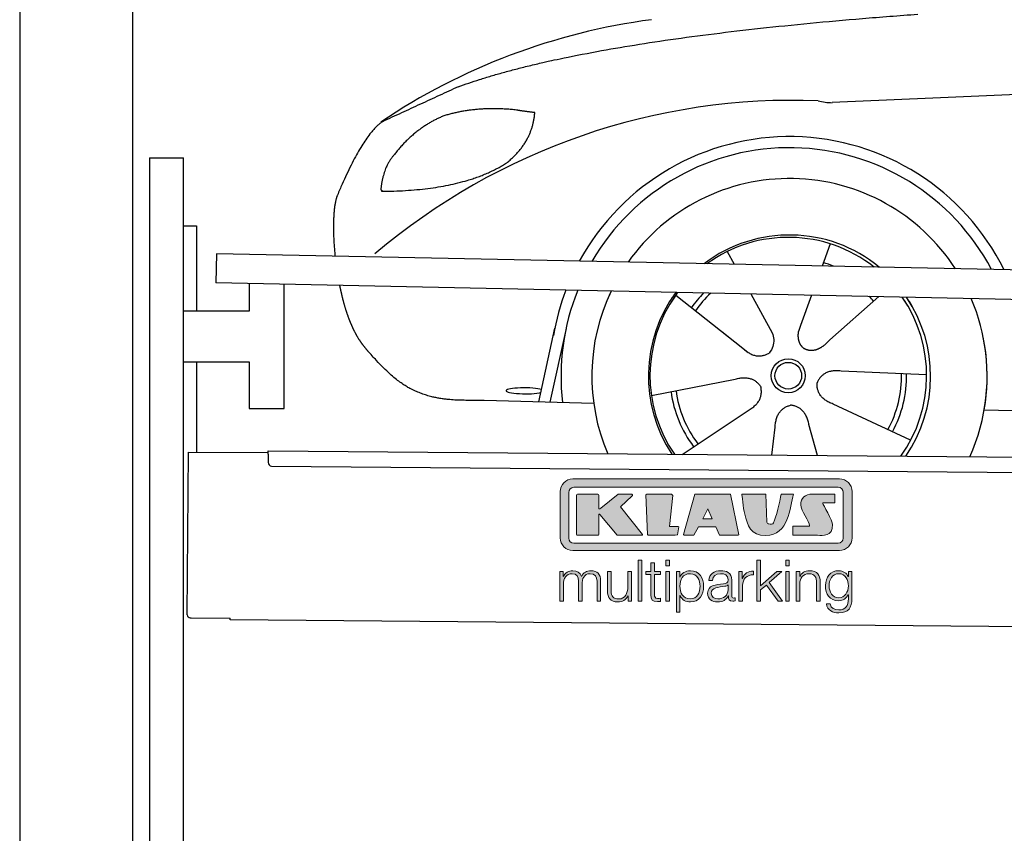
# Model space of a CAD drawing. Header units: millimetres. Extents: x -411 to 6777, y 0 to 6877.
# Tile 2 of 6: x 0 to 1744, y 4016 to 5457. Entities that reach past the tile are written whole.
import ezdxf

# ---------------------------------------------------------------- set-up
doc = ezdxf.new("R2010")
doc.units = ezdxf.units.MM
for name, color, linetype, lineweight in [('car', 10, 'Continuous', 25), ('Gebäude', 7, 'Continuous', 25), ('Logo', 7, 'Continuous', 25), ('Plattform', 7, 'Continuous', 25), ('Ständer hinten', 7, 'Continuous', 25)]:
    doc.layers.add(name, color=color, linetype=linetype, lineweight=lineweight)

# ---------------------------------------------------------------- blocks, each defined once
blk = doc.blocks.new('Car')
at = {"layer": 'car'}
for p, q in [((1206.5, 5057.6), (1219.3, 5035.1)), ((1388.7, 5072.9), (1374.8, 5033.4)), ((1116.2, 4979.5), (1235.8, 4886.6)), ((1248.9, 4982.9), (1287.4, 4914.6)), ((1356.6, 4981.6), (1337.6, 4927.7)), ((1475.7, 4980.2), (1389.6, 4902.7)), ((875.7, 4788.2), (902.9, 4919.1)), ((922.5, 4918.9), (895.2, 4787.9)), ((1337.6, 4927.7), (1333.9, 4917.3)), ((1198.4, 4915.7), (1244.9, 4879.5)), ((1561.7, 4842.7), (1410.4, 4847.7)), ((1074.6, 4801.5), (1223, 4831.8)), ((972.7, 4786.5), (778.4, 4789.9)), ((1534.5, 4726.5), (1396.7, 4789.2)), ((1664.3, 4781.7), (3713.3, 4747)), ((1130, 4697.7), (1246.2, 4776.5)), ((1288.7, 4697.8), (1294.4, 4747.4)), ((1370, 4697.8), (1354.2, 4752.5))]:
    blk.add_line(p, q, dxfattribs=at)
for radius in [30.1, 23.6]:
    blk.add_circle((1316.8, 4838.7), radius, dxfattribs=at)
for centre, radius, start, end in [((1225.8, 4355.6), 1122.3, 98.0395, 124.4377), ((1330.4, 4185.2), 1141.2, 88.2487, 130.916), ((1391.7, 5440.2), 117.4, 256.9855, 269.1884), ((1318.9, 4837.9), 424.2, 26.9197, 151.8432), ((1318.9, 4837.9), 404.6, 28.3768, 150.3862), ((1318.9, 4837.9), 350, 33.4585, 145.3045), ((1318.9, 4837.9), 250, 51.0494, 127.7135), ((1316.8, 4838.7), 245, 52.2371, 126.5259), ((1316.8, 4838.7), 209.6, 68.0621, 73.3995), ((1318.9, 4837.9), 424.2, 159.4632, 170.7471), ((1318.9, 4837.9), 404.6, 158.4572, 187.1619), ((1318.9, 4837.9), 350, 155.0104, 203.6179), ((1318.9, 4837.9), 350, 155.0104, 157.8717), ((1318.9, 4837.9), 250, 144.1237, 214.1037), ((1316.8, 4838.7), 245, 144.9266, 215.1376), ((1318.9, 4837.9), 250, 144.1237, 148.496), ((1316.8, 4838.7), 245, 143.5289, 148.0172), ((1316.8, 4838.7), 209.6, 136.2024, 145.3995), ((1316.8, 4838.7), 200.6, 133.7482, 145.5463), ((1316.8, 4838.7), 200.6, 41.6402, 44.9032), ((1316.8, 4838.7), 245, 30.7457, 35.1225), ((1316.8, 4838.7), 245, 324.9119, 35.1225), ((1318.9, 4837.9), 250, 30.267, 34.5277), ((1318.9, 4837.9), 250, 325.9458, 34.5277), ((1318.9, 4837.9), 350, 350.7505, 23.641), ((1318.9, 4837.9), 350, 336.4317, 11.924), ((1316.8, 4838.7), 200.6, 332.1152, 1.5463), ((1316.8, 4838.7), 209.6, 332.262, 1.3995), ((1316.8, 4838.7), 209.6, 188.262, 217.3995), ((1316.8, 4838.7), 200.6, 188.1152, 217.5463)]:
    blk.add_arc(centre, radius, start, end, dxfattribs=at)
blk.add_ellipse((851, 4807.6), major_axis=(33.6, 0), ratio=0.157274, start_param=0.513473, end_param=5.704241, dxfattribs=at)
for points, degree in [([(727.7, 5345), (963.5, 5433.8), (1540.1, 5481)], 2), ([(4698.7, 5437), (3822.1, 5457.3), (1390, 5322.9)], 2), ([(727.7, 5345), (594, 5281.9)], 1), ([(831, 5304.7), (763.3, 5311.8), (704.1, 5293.8)], 2), ([(863.6, 5300.4), (845.9, 5302.3), (831, 5304.7)], 2), ([(704.1, 5293.8), (652, 5272.6), (614.4, 5222.3)], 2), ([(814.7, 5211.1), (860.4, 5248.5), (863.6, 5300.4)], 2), ([(594, 5281.9), (559.6, 5258.8), (515.5, 5151.3)], 2), ([(614.4, 5222.3), (596.3, 5202.3), (592, 5161)], 2), ([(593.3, 5158.7), (738, 5160.6), (814.7, 5211.1)], 2), ([(592, 5161), (595.3, 5160.8), (593.3, 5158.7)], 2), ([(515.5, 5151.3), (509.2, 5135.4), (507.4, 5106.9), (508.7, 5074.5), (512.4, 5042.7)], 4), ([(1235.8, 4886.6), (1259.3, 4864.9), (1282.5, 4878.4)], 2), ([(1410.4, 4847.7), (1378.6, 4851.4), (1367.8, 4826.8)], 2), ([(1223, 4831.8), (1253.6, 4840.8), (1268.4, 4818.4)], 2), ([(1246.2, 4776.5), (1274.1, 4792.1), (1268.4, 4818.4)], 2), ([(1396.7, 4789.2), (1366.6, 4800), (1367.8, 4826.8)], 2), ([(1294.4, 4747.4), (1295.3, 4779.4), (1321.2, 4786.5)], 2), ([(1354.2, 4752.5), (1347.9, 4783.8), (1321.2, 4786.5)], 2)]:
    blk.add_open_spline(points, degree=degree, dxfattribs=at)
for points, degree, knots in [([(520.7, 4991.4), (521.6, 4987.2), (522.5, 4983), (523.5, 4978.9), (524.5, 4974.8), (528.1, 4960), (532.2, 4946.4), (536.7, 4934), (541.7, 4922.7)], 4, [0.4914944, 0.4914944, 0.4914944, 0.4914944, 0.4914944, 0.5422469, 0.5422469, 0.5422469, 0.5422469, 0.728655, 0.728655, 0.728655, 0.728655, 0.728655]), ([(541.4, 4923.4), (542.8, 4920.2), (544.2, 4917.1), (545.6, 4914.1), (547.1, 4911.3), (552.8, 4900.2), (558.9, 4890.9), (565.2, 4883), (571.8, 4875.6)], 4, [0.7288005, 0.7288005, 0.7288005, 0.7288005, 0.7288005, 0.7843928, 0.7843928, 0.7843928, 0.7843928, 1, 1, 1, 1, 1]), ([(1333.9, 4917.3), (1333.3, 4914.2), (1333.1, 4911.1), (1333.2, 4908.2), (1333.6, 4905.4), (1334.4, 4899.7), (1336.4, 4894.3), (1340, 4889.8), (1345, 4886.8)], 4, [0.3191838, 0.3191838, 0.3191838, 0.3191838, 0.3191838, 0.5438253, 0.5438253, 0.5438253, 0.5438253, 1, 1, 1, 1, 1]), ([(1287.4, 4914.6), (1289.1, 4910.5), (1290.1, 4906.6), (1290.4, 4902.7), (1291.1, 4894.1), (1288.5, 4886), (1282.5, 4878.4)], 3, [0.2167758, 0.2167758, 0.2167758, 0.2167758, 0.4600873, 0.4600873, 0.4600873, 1, 1, 1, 1]), ([(1389.6, 4902.7), (1389.6, 4902.7), (1389.6, 4902.7), (1389.6, 4902.7), (1389.6, 4902.7), (1380.6, 4892.8), (1370, 4882.8), (1355.8, 4880.3), (1345, 4886.8)], 4, [-0.000003, -0.000003, -0.000003, -0.000003, -0.000003, 0, 0, 0, 0, 1, 1, 1, 1, 1]), ([(778.4, 4789.9), (753.8, 4790.4), (698.1, 4786.3), (662, 4799.9), (618.1, 4824.6), (571.8, 4875.6)], 4, [0, 0, 0, 0, 0, 0.597866, 1, 1, 1, 1, 1])]:
    blk.add_open_spline(points, degree=degree, knots=knots, dxfattribs=at)
blk = doc.blocks.new('KLAUS')
at = {"layer": 'Logo'}
h = blk.add_hatch(color=8, dxfattribs=at)
h.dxf.hatch_style = 2
edge = h.paths.add_edge_path()
edge.add_spline(control_points=[(3.6, 29.09), (2.88, 29.09), (2.3, 28.51), (2.3, 27.8), (2.3, 27.8), (2.3, 16.11), (2.3, 16.11), (2.3, 15.39), (2.88, 14.81), (3.6, 14.81), (3.6, 14.81), (71.16, 14.81), (71.16, 14.81), (71.88, 14.81), (72.46, 15.39), (72.46, 16.11), (72.46, 16.11), (72.46, 27.8), (72.46, 27.8), (72.46, 28.51), (71.88, 29.09), (71.16, 29.09), (71.16, 29.09), (3.6, 29.09), (3.6, 29.09), (3.6, 29.09), (3.6, 29.09), (3.6, 29.09)], knot_values=[0, 0, 0, 0, 1, 1, 1, 2, 2, 2, 3, 3, 3, 4, 4, 4, 5, 5, 5, 6, 6, 6, 7, 7, 7, 8, 8, 8, 9, 9, 9, 9], degree=3, periodic=0)
edge = h.paths.add_edge_path()
edge.add_spline(control_points=[(3.35, 31.23), (3.35, 31.23), (71.47, 31.23), (71.47, 31.23), (73.26, 31.23), (74.71, 29.77), (74.71, 27.99), (74.71, 27.99), (74.71, 16.17), (74.71, 16.17), (74.71, 14.38), (73.26, 12.93), (71.47, 12.93), (71.47, 12.93), (3.35, 12.93), (3.35, 12.93), (1.56, 12.93), (0.11, 14.38), (0.11, 16.17), (0.11, 16.17), (0.11, 27.99), (0.11, 27.99), (0.11, 29.77), (1.56, 31.23), (3.35, 31.23), (3.35, 31.23), (3.35, 31.23), (3.35, 31.23)], knot_values=[0, 0, 0, 0, 1, 1, 1, 2, 2, 2, 3, 3, 3, 4, 4, 4, 5, 5, 5, 6, 6, 6, 7, 7, 7, 8, 8, 8, 9, 9, 9, 9], degree=3, periodic=0)
h = blk.add_hatch(color=8, dxfattribs=at)
h.dxf.hatch_style = 2
edge = h.paths.add_edge_path()
edge.add_spline(control_points=[(4.5, 27.33), (4.5, 27.33), (9.7, 27.33), (9.7, 27.33), (9.84, 27.33), (9.96, 27.22), (9.96, 27.08), (9.96, 27.08), (9.96, 23.69), (9.96, 23.69), (9.96, 23.69), (9.94, 23.64), (10.04, 23.59), (10.14, 23.53), (10.2, 23.57), (10.2, 23.57), (10.2, 23.57), (10.51, 23.75), (10.51, 23.75), (10.51, 23.75), (14.94, 27.33), (14.94, 27.33), (14.94, 27.33), (18.41, 27.33), (18.41, 27.33), (18.41, 27.33), (18.49, 27.33), (18.56, 27.2), (18.65, 27.04), (18.53, 26.91), (18.53, 26.91), (18.53, 26.91), (15.49, 24.11), (15.49, 24.11), (15.49, 24.11), (21.14, 17.06), (21.14, 17.06), (21.14, 17.06), (21.13, 16.91), (21.13, 16.91), (21.08, 16.84), (20.99, 16.82), (20.99, 16.82), (20.99, 16.82), (14.7, 16.82), (14.7, 16.82), (14.7, 16.82), (10.26, 22.17), (10.26, 22.17), (10.26, 22.17), (10.19, 22.24), (10.08, 22.21), (9.97, 22.18), (9.96, 22.11), (9.96, 22.11), (9.96, 22.11), (9.96, 17.08), (9.96, 17.08), (9.96, 16.94), (9.84, 16.82), (9.7, 16.82), (9.7, 16.82), (4.5, 16.82), (4.5, 16.82), (4.36, 16.82), (4.25, 16.94), (4.25, 17.08), (4.25, 17.08), (4.25, 27.08), (4.25, 27.08), (4.25, 27.22), (4.36, 27.33), (4.5, 27.33), (4.5, 27.33), (4.5, 27.33), (4.5, 27.33)], knot_values=[0, 0, 0, 0, 1, 1, 1, 2, 2, 2, 3, 3, 3, 4, 4, 4, 5, 5, 5, 6, 6, 6, 7, 7, 7, 8, 8, 8, 9, 9, 9, 10, 10, 10, 11, 11, 11, 12, 12, 12, 13, 13, 13, 14, 14, 14, 15, 15, 15, 16, 16, 16, 17, 17, 17, 18, 18, 18, 19, 19, 19, 20, 20, 20, 21, 21, 21, 22, 22, 22, 23, 23, 23, 24, 24, 24, 25, 25, 25, 25], degree=3, periodic=0)
h = blk.add_hatch(color=8, dxfattribs=at)
h.dxf.hatch_style = 2
h.paths.add_polyline_path([(22.42, 17.06), (21.97, 27.15), (22.24, 27.33), (28.55, 27.33), (28.86, 26.97), (28.01, 19.08), (30.26, 19.07), (30.44, 18.95), (30.08, 16.95), (29.49, 16.82), (22.6, 16.82)])
h = blk.add_hatch(color=8, dxfattribs=at)
h.paths.add_polyline_path([(36.52, 21.01), (38.93, 21.01), (37.87, 23.57)])
h.paths.add_polyline_path([(34.52, 27.33), (43.65, 27.33), (45.76, 16.94), (45.57, 16.82), (40.83, 16.82), (39.89, 18.95), (35.42, 18.95), (34.27, 16.82), (31.78, 16.82), (31.66, 17)])
h = blk.add_hatch(color=8, dxfattribs=at)
h.dxf.hatch_style = 2
edge = h.paths.add_edge_path()
edge.add_spline(control_points=[(52.69, 27.32), (52.69, 27.32), (52.88, 20.14), (52.88, 20.14), (53.01, 19.89), (53.2, 19.77), (53.43, 19.71), (53.91, 19.59), (54.43, 19.57), (54.64, 20.03), (55.23, 21.34), (56.27, 25.45), (56.6, 27.33), (56.6, 27.33), (59.77, 27.33), (59.77, 27.33), (58.77, 23.9), (58.56, 16.82), (52.63, 16.76), (48.72, 16.72), (48.01, 19.35), (47.27, 22.24), (46.89, 23.68), (46.54, 27.33), (46.54, 27.33), (46.54, 27.33), (52.69, 27.32), (52.69, 27.32), (52.69, 27.32), (52.69, 27.32), (52.69, 27.32)], knot_values=[0, 0, 0, 0, 1, 1, 1, 2, 2, 2, 3, 3, 3, 4, 4, 4, 5, 5, 5, 6, 6, 6, 7, 7, 7, 8, 8, 8, 9, 9, 9, 10, 10, 10, 10], degree=3, periodic=0)
h = blk.add_hatch(color=8, dxfattribs=at)
h.dxf.hatch_style = 2
edge = h.paths.add_edge_path()
edge.add_spline(control_points=[(64.46, 27.33), (64.46, 27.33), (70.31, 27.33), (70.31, 27.33), (70.31, 26.52), (70.31, 26.02), (70.31, 25.12), (70.31, 25.12), (67.3, 25.12), (67.3, 25.12), (67.24, 25.04), (67.25, 25.11), (67.25, 24.91), (67.25, 24.88), (69.73, 20.38), (69.73, 19.57), (69.73, 16.4), (67.22, 16.81), (65.9, 16.82), (65.9, 16.82), (59.59, 16.82), (59.59, 16.82), (59.59, 17.76), (59.59, 18.23), (59.59, 19.14), (59.59, 19.14), (63.75, 19.14), (63.75, 19.14), (63.82, 19.22), (63.81, 19.11), (63.81, 19.31), (63.81, 20.32), (61.58, 23.06), (61.58, 24.63), (61.58, 26.33), (62.83, 27.34), (64.46, 27.33), (64.46, 27.33), (64.46, 27.33), (64.46, 27.33)], knot_values=[0, 0, 0, 0, 1, 1, 1, 2, 2, 2, 3, 3, 3, 4, 4, 4, 5, 5, 5, 6, 6, 6, 7, 7, 7, 8, 8, 8, 9, 9, 9, 10, 10, 10, 11, 11, 11, 12, 12, 12, 13, 13, 13, 13], degree=3, periodic=0)
h = blk.add_hatch(color=30, dxfattribs=at)
h.dxf.hatch_style = 2
h.paths.add_polyline_path([(20.07, 0), (20.99, 0), (20.99, 10.45), (20.07, 10.45)])
h = blk.add_hatch(color=30, dxfattribs=at)
h.paths.add_polyline_path([(27.1, 0), (28.03, 0), (28.03, 7.55), (27.1, 7.55)])
h.paths.add_polyline_path([(27.1, 8.98), (28.03, 8.98), (28.03, 10.45), (27.1, 10.45)])
h = blk.add_hatch(color=30, dxfattribs=at)
h.dxf.hatch_style = 2
h.paths.add_polyline_path([(50.4, 0), (51.32, 0), (51.32, 2.87), (52.82, 4.11), (55.8, 0), (56.96, 0), (53.52, 4.76), (56.74, 7.55), (55.51, 7.55), (51.32, 3.89), (51.32, 10.45), (50.4, 10.45)])
h = blk.add_hatch(color=30, dxfattribs=at)
h.paths.add_polyline_path([(57.74, 0), (58.66, 0), (58.66, 7.55), (57.74, 7.55)])
h.paths.add_polyline_path([(57.74, 8.98), (58.66, 8.98), (58.66, 10.45), (57.74, 10.45)])
h = blk.add_hatch(color=30, dxfattribs=at)
h.dxf.hatch_style = 2
edge = h.paths.add_edge_path()
edge.add_spline(control_points=[(0, 0), (0, 0), (0.92, 0), (0.92, 0), (0.92, 0), (0.92, 4.22), (0.92, 4.22), (0.94, 5.8), (1.58, 7), (3.18, 7), (4.35, 7), (4.77, 6.15), (4.76, 5.12), (4.76, 5.12), (4.76, 0), (4.76, 0), (4.76, 0), (5.68, 0), (5.68, 0), (5.68, 0), (5.68, 4.27), (5.68, 4.27), (5.68, 5.68), (6.14, 7), (7.73, 7), (9.05, 7), (9.52, 6.32), (9.52, 5.08), (9.52, 5.08), (9.52, 0), (9.52, 0), (9.52, 0), (10.44, 0), (10.44, 0), (10.44, 0), (10.44, 5.12), (10.44, 5.12), (10.44, 6.91), (9.59, 7.77), (7.94, 7.77), (6.94, 7.77), (5.99, 7.29), (5.54, 6.3), (5.26, 7.29), (4.36, 7.77), (3.37, 7.77), (2.17, 7.77), (1.38, 7.19), (0.89, 6.28), (0.89, 6.28), (0.85, 6.28), (0.85, 6.28), (0.85, 6.28), (0.85, 7.55), (0.85, 7.55), (0.85, 7.55), (0, 7.55), (0, 7.55), (0, 7.55), (0, 0), (0, 0), (0, 0), (0, 0), (0, 0)], knot_values=[0, 0, 0, 0, 1, 1, 1, 2, 2, 2, 3, 3, 3, 4, 4, 4, 5, 5, 5, 6, 6, 6, 7, 7, 7, 8, 8, 8, 9, 9, 9, 10, 10, 10, 11, 11, 11, 12, 12, 12, 13, 13, 13, 14, 14, 14, 15, 15, 15, 16, 16, 16, 17, 17, 17, 18, 18, 18, 19, 19, 19, 20, 20, 20, 21, 21, 21, 21], degree=3, periodic=0)
h = blk.add_hatch(color=30, dxfattribs=at)
h.dxf.hatch_style = 2
edge = h.paths.add_edge_path()
edge.add_spline(control_points=[(18.31, 7.55), (18.31, 7.55), (17.39, 7.55), (17.39, 7.55), (17.39, 7.55), (17.39, 3.59), (17.39, 3.59), (17.39, 2.05), (16.7, 0.56), (15.12, 0.56), (13.66, 0.56), (13.15, 1.27), (13.1, 2.64), (13.1, 2.64), (13.1, 7.55), (13.1, 7.55), (13.1, 7.55), (12.18, 7.55), (12.18, 7.55), (12.18, 7.55), (12.18, 2.65), (12.18, 2.65), (12.18, 0.89), (12.93, -0.22), (14.83, -0.22), (15.96, -0.22), (16.95, 0.35), (17.44, 1.36), (17.44, 1.36), (17.47, 1.36), (17.47, 1.36), (17.47, 1.36), (17.47, 0), (17.47, 0), (17.47, 0), (18.31, 0), (18.31, 0), (18.31, 0), (18.31, 7.55), (18.31, 7.55), (18.31, 7.55), (18.31, 7.55), (18.31, 7.55)], knot_values=[0, 0, 0, 0, 1, 1, 1, 2, 2, 2, 3, 3, 3, 4, 4, 4, 5, 5, 5, 6, 6, 6, 7, 7, 7, 8, 8, 8, 9, 9, 9, 10, 10, 10, 11, 11, 11, 12, 12, 12, 13, 13, 13, 14, 14, 14, 14], degree=3, periodic=0)
h = blk.add_hatch(color=30, dxfattribs=at)
h.dxf.hatch_style = 2
edge = h.paths.add_edge_path()
edge.add_spline(control_points=[(24.22, 9.82), (24.22, 9.82), (23.3, 9.82), (23.3, 9.82), (23.3, 9.82), (23.3, 7.55), (23.3, 7.55), (23.3, 7.55), (21.98, 7.55), (21.98, 7.55), (21.98, 7.55), (21.98, 6.78), (21.98, 6.78), (21.98, 6.78), (23.3, 6.78), (23.3, 6.78), (23.3, 6.78), (23.3, 1.61), (23.3, 1.61), (23.28, 0.32), (23.71, -0.09), (24.94, -0.09), (25.22, -0.09), (25.48, -0.06), (25.76, -0.06), (25.76, -0.06), (25.76, 0.73), (25.76, 0.73), (25.5, 0.7), (25.23, 0.69), (24.97, 0.69), (24.31, 0.73), (24.22, 1.08), (24.22, 1.68), (24.22, 1.68), (24.22, 6.78), (24.22, 6.78), (24.22, 6.78), (25.76, 6.78), (25.76, 6.78), (25.76, 6.78), (25.76, 7.55), (25.76, 7.55), (25.76, 7.55), (24.22, 7.55), (24.22, 7.55), (24.22, 7.55), (24.22, 9.82), (24.22, 9.82), (24.22, 9.82), (24.22, 9.82), (24.22, 9.82)], knot_values=[0, 0, 0, 0, 1, 1, 1, 2, 2, 2, 3, 3, 3, 4, 4, 4, 5, 5, 5, 6, 6, 6, 7, 7, 7, 8, 8, 8, 9, 9, 9, 10, 10, 10, 11, 11, 11, 12, 12, 12, 13, 13, 13, 14, 14, 14, 15, 15, 15, 16, 16, 16, 17, 17, 17, 17], degree=3, periodic=0)
h = blk.add_hatch(color=30, dxfattribs=at)
edge = h.paths.add_edge_path()
edge.add_spline(control_points=[(35.84, 3.78), (35.84, 2.21), (35.12, 0.56), (33.37, 0.56), (31.4, 0.56), (30.72, 2.21), (30.72, 3.78), (30.72, 5.49), (31.33, 7), (33.37, 7), (35.12, 7), (35.84, 5.34), (35.84, 3.78), (35.84, 3.78), (35.84, 3.78), (35.84, 3.78)], knot_values=[0, 0, 0, 0, 1, 1, 1, 2, 2, 2, 3, 3, 3, 4, 4, 4, 5, 5, 5, 5], degree=3, periodic=0)
edge = h.paths.add_edge_path()
edge.add_spline(control_points=[(29.79, -2.8), (29.79, -2.8), (30.72, -2.8), (30.72, -2.8), (30.72, -2.8), (30.72, 1.43), (30.72, 1.43), (30.72, 1.43), (30.74, 1.43), (30.74, 1.43), (31.14, 0.35), (32.24, -0.22), (33.37, -0.22), (35.66, -0.22), (36.76, 1.64), (36.76, 3.78), (36.76, 5.91), (35.66, 7.77), (33.37, 7.77), (32.15, 7.77), (31.1, 7.14), (30.67, 6.12), (30.67, 6.12), (30.64, 6.12), (30.64, 6.12), (30.64, 6.12), (30.64, 7.55), (30.64, 7.55), (30.64, 7.55), (29.79, 7.55), (29.79, 7.55), (29.79, 7.55), (29.79, -2.8), (29.79, -2.8), (29.79, -2.8), (29.79, -2.8), (29.79, -2.8)], knot_values=[0, 0, 0, 0, 1, 1, 1, 2, 2, 2, 3, 3, 3, 4, 4, 4, 5, 5, 5, 6, 6, 6, 7, 7, 7, 8, 8, 8, 9, 9, 9, 10, 10, 10, 11, 11, 11, 12, 12, 12, 12], degree=3, periodic=0)
h = blk.add_hatch(color=30, dxfattribs=at)
edge = h.paths.add_edge_path()
edge.add_spline(control_points=[(43.03, 2.93), (43.04, 1.45), (41.8, 0.56), (40.39, 0.56), (39.53, 0.56), (38.71, 1.13), (38.71, 2.05), (38.71, 3.53), (40.66, 3.51), (42.22, 3.79), (42.47, 3.84), (42.88, 3.91), (43, 4.13), (43, 4.13), (43.03, 4.13), (43.03, 4.13), (43.03, 4.13), (43.03, 2.93), (43.03, 2.93), (43.03, 2.93), (43.03, 2.93), (43.03, 2.93)], knot_values=[0, 0, 0, 0, 1, 1, 1, 2, 2, 2, 3, 3, 3, 4, 4, 4, 5, 5, 5, 6, 6, 6, 7, 7, 7, 7], degree=3, periodic=0)
edge = h.paths.add_edge_path()
edge.add_spline(control_points=[(39.03, 5.24), (39.06, 6.47), (39.91, 7), (41.05, 7), (42.14, 7), (43.03, 6.69), (43.03, 5.45), (43.03, 4.61), (42.6, 4.51), (41.84, 4.42), (39.85, 4.19), (37.79, 4.11), (37.79, 1.99), (37.79, 0.47), (38.93, -0.22), (40.32, -0.22), (41.77, -0.22), (42.43, 0.34), (43.07, 1.32), (43.07, 1.32), (43.1, 1.32), (43.1, 1.32), (43.1, 0.53), (43.25, 0), (44.19, 0), (44.43, 0), (44.58, 0.01), (44.79, 0.06), (44.79, 0.06), (44.79, 0.83), (44.79, 0.83), (44.71, 0.81), (44.6, 0.78), (44.49, 0.78), (44.13, 0.78), (43.95, 0.98), (43.95, 1.33), (43.95, 1.33), (43.95, 5.34), (43.95, 5.34), (43.95, 7.36), (42.5, 7.77), (41.17, 7.77), (39.44, 7.77), (38.2, 7.01), (38.11, 5.24), (38.11, 5.24), (39.03, 5.24), (39.03, 5.24), (39.03, 5.24), (39.03, 5.24), (39.03, 5.24)], knot_values=[0, 0, 0, 0, 1, 1, 1, 2, 2, 2, 3, 3, 3, 4, 4, 4, 5, 5, 5, 6, 6, 6, 7, 7, 7, 8, 8, 8, 9, 9, 9, 10, 10, 10, 11, 11, 11, 12, 12, 12, 13, 13, 13, 14, 14, 14, 15, 15, 15, 16, 16, 16, 17, 17, 17, 17], degree=3, periodic=0)
h = blk.add_hatch(color=30, dxfattribs=at)
h.dxf.hatch_style = 2
edge = h.paths.add_edge_path()
edge.add_spline(control_points=[(45.79, 0), (45.79, 0), (46.71, 0), (46.71, 0), (46.71, 0), (46.71, 4.03), (46.71, 4.03), (46.71, 5.59), (47.85, 6.82), (49.52, 6.73), (49.52, 6.73), (49.52, 7.66), (49.52, 7.66), (48.16, 7.72), (47.14, 7), (46.67, 5.78), (46.67, 5.78), (46.64, 5.78), (46.64, 5.78), (46.64, 5.78), (46.64, 7.55), (46.64, 7.55), (46.64, 7.55), (45.79, 7.55), (45.79, 7.55), (45.79, 7.55), (45.79, 0), (45.79, 0), (45.79, 0), (45.79, 0), (45.79, 0)], knot_values=[0, 0, 0, 0, 1, 1, 1, 2, 2, 2, 3, 3, 3, 4, 4, 4, 5, 5, 5, 6, 6, 6, 7, 7, 7, 8, 8, 8, 9, 9, 9, 10, 10, 10, 10], degree=3, periodic=0)
h = blk.add_hatch(color=30, dxfattribs=at)
h.dxf.hatch_style = 2
edge = h.paths.add_edge_path()
edge.add_spline(control_points=[(60.41, 0), (60.41, 0), (61.33, 0), (61.33, 0), (61.33, 0), (61.33, 4.41), (61.33, 4.41), (61.36, 5.89), (62.24, 7), (63.7, 7), (65.2, 7), (65.62, 6.02), (65.62, 4.71), (65.62, 4.71), (65.62, 0), (65.62, 0), (65.62, 0), (66.54, 0), (66.54, 0), (66.54, 0), (66.54, 4.86), (66.54, 4.86), (66.54, 6.66), (65.9, 7.77), (63.78, 7.77), (62.71, 7.77), (61.7, 7.16), (61.36, 6.25), (61.36, 6.25), (61.33, 6.25), (61.33, 6.25), (61.33, 6.25), (61.33, 7.55), (61.33, 7.55), (61.33, 7.55), (60.41, 7.55), (60.41, 7.55), (60.41, 7.55), (60.41, 0), (60.41, 0), (60.41, 0), (60.41, 0), (60.41, 0)], knot_values=[0, 0, 0, 0, 1, 1, 1, 2, 2, 2, 3, 3, 3, 4, 4, 4, 5, 5, 5, 6, 6, 6, 7, 7, 7, 8, 8, 8, 9, 9, 9, 10, 10, 10, 11, 11, 11, 12, 12, 12, 13, 13, 13, 14, 14, 14, 14], degree=3, periodic=0)
h = blk.add_hatch(color=30, dxfattribs=at)
edge = h.paths.add_edge_path()
edge.add_spline(control_points=[(71.32, 0.86), (69.62, 0.86), (68.83, 2.34), (68.83, 3.86), (68.83, 5.43), (69.56, 7), (71.32, 7), (73.06, 7), (73.75, 5.34), (73.75, 3.86), (73.75, 2.33), (72.91, 0.86), (71.32, 0.86), (71.32, 0.86), (71.32, 0.86), (71.32, 0.86)], knot_values=[0, 0, 0, 0, 1, 1, 1, 2, 2, 2, 3, 3, 3, 4, 4, 4, 5, 5, 5, 5], degree=3, periodic=0)
edge = h.paths.add_edge_path()
edge.add_spline(control_points=[(74.67, 7.55), (74.67, 7.55), (73.75, 7.55), (73.75, 7.55), (73.75, 7.55), (73.75, 6.25), (73.75, 6.25), (73.75, 6.25), (73.72, 6.25), (73.72, 6.25), (73.35, 7.09), (72.41, 7.77), (71.32, 7.77), (69.13, 7.77), (67.9, 6.05), (67.9, 3.97), (67.9, 1.82), (68.9, 0.09), (71.32, 0.09), (72.4, 0.09), (73.29, 0.72), (73.72, 1.64), (73.72, 1.64), (73.75, 1.64), (73.75, 1.64), (73.75, 1.64), (73.75, 0.61), (73.75, 0.61), (73.75, -1.23), (73.01, -2.24), (71.32, -2.24), (70.29, -2.24), (69.31, -1.85), (69.1, -0.73), (69.1, -0.73), (68.18, -0.73), (68.18, -0.73), (68.31, -2.34), (69.81, -3.02), (71.32, -3.02), (73.79, -3.02), (74.65, -1.64), (74.67, 0.61), (74.67, 0.61), (74.67, 7.55), (74.67, 7.55), (74.67, 7.55), (74.67, 7.55), (74.67, 7.55)], knot_values=[0, 0, 0, 0, 1, 1, 1, 2, 2, 2, 3, 3, 3, 4, 4, 4, 5, 5, 5, 6, 6, 6, 7, 7, 7, 8, 8, 8, 9, 9, 9, 10, 10, 10, 11, 11, 11, 12, 12, 12, 13, 13, 13, 14, 14, 14, 15, 15, 15, 16, 16, 16, 16], degree=3, periodic=0)
at = {"layer": 'Logo', "lineweight": 0}
for points in [[(22.42, 17.06), (21.97, 27.15), (22.24, 27.33), (28.55, 27.33), (28.86, 26.97), (28.01, 19.08), (30.26, 19.07), (30.44, 18.95), (30.08, 16.95), (29.49, 16.82), (22.6, 16.82), (22.42, 17.06), (22.42, 17.06)], [(34.52, 27.33), (43.65, 27.33), (45.76, 16.94), (45.57, 16.82), (40.83, 16.82), (39.89, 18.95), (35.42, 18.95), (34.27, 16.82), (31.78, 16.82), (31.66, 17), (34.52, 27.33), (34.52, 27.33)], [(36.52, 21.01), (38.93, 21.01), (37.87, 23.57), (36.52, 21.01), (36.52, 21.01)], [(20.07, 0), (20.99, 0), (20.99, 10.45), (20.07, 10.45), (20.07, 0), (20.07, 0)], [(27.1, 8.98), (28.03, 8.98), (28.03, 10.45), (27.1, 10.45), (27.1, 8.98), (27.1, 8.98)], [(50.4, 0), (51.32, 0), (51.32, 2.87), (52.82, 4.11), (55.8, 0), (56.96, 0), (53.52, 4.76), (56.74, 7.55), (55.51, 7.55), (51.32, 3.89), (51.32, 10.45), (50.4, 10.45), (50.4, 0), (50.4, 0)], [(57.74, 8.98), (58.66, 8.98), (58.66, 10.45), (57.74, 10.45), (57.74, 8.98), (57.74, 8.98)], [(27.1, 0), (28.03, 0), (28.03, 7.55), (27.1, 7.55), (27.1, 0), (27.1, 0)], [(57.74, 0), (58.66, 0), (58.66, 7.55), (57.74, 7.55), (57.74, 0), (57.74, 0)]]:
    blk.add_lwpolyline(points, dxfattribs=at)
for points, knots in [([(3.35, 31.23), (3.35, 31.23), (71.47, 31.23), (71.47, 31.23), (73.26, 31.23), (74.71, 29.77), (74.71, 27.99), (74.71, 27.99), (74.71, 16.17), (74.71, 16.17), (74.71, 14.38), (73.26, 12.93), (71.47, 12.93), (71.47, 12.93), (3.35, 12.93), (3.35, 12.93), (1.56, 12.93), (0.11, 14.38), (0.11, 16.17), (0.11, 16.17), (0.11, 27.99), (0.11, 27.99), (0.11, 29.77), (1.56, 31.23), (3.35, 31.23), (3.35, 31.23), (3.35, 31.23), (3.35, 31.23)], [0, 0, 0, 0, 1, 1, 1, 2, 2, 2, 3, 3, 3, 4, 4, 4, 5, 5, 5, 6, 6, 6, 7, 7, 7, 8, 8, 8, 9, 9, 9, 9]), ([(3.6, 29.09), (2.88, 29.09), (2.3, 28.51), (2.3, 27.8), (2.3, 27.8), (2.3, 16.11), (2.3, 16.11), (2.3, 15.39), (2.88, 14.81), (3.6, 14.81), (3.6, 14.81), (71.16, 14.81), (71.16, 14.81), (71.88, 14.81), (72.46, 15.39), (72.46, 16.11), (72.46, 16.11), (72.46, 27.8), (72.46, 27.8), (72.46, 28.51), (71.88, 29.09), (71.16, 29.09), (71.16, 29.09), (3.6, 29.09), (3.6, 29.09), (3.6, 29.09), (3.6, 29.09), (3.6, 29.09)], [0, 0, 0, 0, 1, 1, 1, 2, 2, 2, 3, 3, 3, 4, 4, 4, 5, 5, 5, 6, 6, 6, 7, 7, 7, 8, 8, 8, 9, 9, 9, 9]), ([(4.5, 27.33), (4.5, 27.33), (9.7, 27.33), (9.7, 27.33), (9.84, 27.33), (9.96, 27.22), (9.96, 27.08), (9.96, 27.08), (9.96, 23.69), (9.96, 23.69), (9.96, 23.69), (9.94, 23.64), (10.04, 23.59), (10.14, 23.53), (10.2, 23.57), (10.2, 23.57), (10.2, 23.57), (10.51, 23.75), (10.51, 23.75), (10.51, 23.75), (14.94, 27.33), (14.94, 27.33), (14.94, 27.33), (18.41, 27.33), (18.41, 27.33), (18.41, 27.33), (18.49, 27.33), (18.56, 27.2), (18.65, 27.04), (18.53, 26.91), (18.53, 26.91), (18.53, 26.91), (15.49, 24.11), (15.49, 24.11), (15.49, 24.11), (21.14, 17.06), (21.14, 17.06), (21.14, 17.06), (21.13, 16.91), (21.13, 16.91), (21.08, 16.84), (20.99, 16.82), (20.99, 16.82), (20.99, 16.82), (14.7, 16.82), (14.7, 16.82), (14.7, 16.82), (10.26, 22.17), (10.26, 22.17), (10.26, 22.17), (10.19, 22.24), (10.08, 22.21), (9.97, 22.18), (9.96, 22.11), (9.96, 22.11), (9.96, 22.11), (9.96, 17.08), (9.96, 17.08), (9.96, 16.94), (9.84, 16.82), (9.7, 16.82), (9.7, 16.82), (4.5, 16.82), (4.5, 16.82), (4.36, 16.82), (4.25, 16.94), (4.25, 17.08), (4.25, 17.08), (4.25, 27.08), (4.25, 27.08), (4.25, 27.22), (4.36, 27.33), (4.5, 27.33), (4.5, 27.33), (4.5, 27.33), (4.5, 27.33)], [0, 0, 0, 0, 1, 1, 1, 2, 2, 2, 3, 3, 3, 4, 4, 4, 5, 5, 5, 6, 6, 6, 7, 7, 7, 8, 8, 8, 9, 9, 9, 10, 10, 10, 11, 11, 11, 12, 12, 12, 13, 13, 13, 14, 14, 14, 15, 15, 15, 16, 16, 16, 17, 17, 17, 18, 18, 18, 19, 19, 19, 20, 20, 20, 21, 21, 21, 22, 22, 22, 23, 23, 23, 24, 24, 24, 25, 25, 25, 25]), ([(52.69, 27.32), (52.69, 27.32), (52.88, 20.14), (52.88, 20.14), (53.01, 19.89), (53.2, 19.77), (53.43, 19.71), (53.91, 19.59), (54.43, 19.57), (54.64, 20.03), (55.23, 21.34), (56.27, 25.45), (56.6, 27.33), (56.6, 27.33), (59.77, 27.33), (59.77, 27.33), (58.77, 23.9), (58.56, 16.82), (52.63, 16.76), (48.72, 16.72), (48.01, 19.35), (47.27, 22.24), (46.89, 23.68), (46.54, 27.33), (46.54, 27.33), (46.54, 27.33), (52.69, 27.32), (52.69, 27.32), (52.69, 27.32), (52.69, 27.32), (52.69, 27.32)], [0, 0, 0, 0, 1, 1, 1, 2, 2, 2, 3, 3, 3, 4, 4, 4, 5, 5, 5, 6, 6, 6, 7, 7, 7, 8, 8, 8, 9, 9, 9, 10, 10, 10, 10]), ([(64.46, 27.33), (64.46, 27.33), (70.31, 27.33), (70.31, 27.33), (70.31, 26.52), (70.31, 26.02), (70.31, 25.12), (70.31, 25.12), (67.3, 25.12), (67.3, 25.12), (67.24, 25.04), (67.25, 25.11), (67.25, 24.91), (67.25, 24.88), (69.73, 20.38), (69.73, 19.57), (69.73, 16.4), (67.22, 16.81), (65.9, 16.82), (65.9, 16.82), (59.59, 16.82), (59.59, 16.82), (59.59, 17.76), (59.59, 18.23), (59.59, 19.14), (59.59, 19.14), (63.75, 19.14), (63.75, 19.14), (63.82, 19.22), (63.81, 19.11), (63.81, 19.31), (63.81, 20.32), (61.58, 23.06), (61.58, 24.63), (61.58, 26.33), (62.83, 27.34), (64.46, 27.33), (64.46, 27.33), (64.46, 27.33), (64.46, 27.33)], [0, 0, 0, 0, 1, 1, 1, 2, 2, 2, 3, 3, 3, 4, 4, 4, 5, 5, 5, 6, 6, 6, 7, 7, 7, 8, 8, 8, 9, 9, 9, 10, 10, 10, 11, 11, 11, 12, 12, 12, 13, 13, 13, 13]), ([(0, 0), (0, 0), (0.92, 0), (0.92, 0), (0.92, 0), (0.92, 4.22), (0.92, 4.22), (0.94, 5.8), (1.58, 7), (3.18, 7), (4.35, 7), (4.77, 6.15), (4.76, 5.12), (4.76, 5.12), (4.76, 0), (4.76, 0), (4.76, 0), (5.68, 0), (5.68, 0), (5.68, 0), (5.68, 4.27), (5.68, 4.27), (5.68, 5.68), (6.14, 7), (7.73, 7), (9.05, 7), (9.52, 6.32), (9.52, 5.08), (9.52, 5.08), (9.52, 0), (9.52, 0), (9.52, 0), (10.44, 0), (10.44, 0), (10.44, 0), (10.44, 5.12), (10.44, 5.12), (10.44, 6.91), (9.59, 7.77), (7.94, 7.77), (6.94, 7.77), (5.99, 7.29), (5.54, 6.3), (5.26, 7.29), (4.36, 7.77), (3.37, 7.77), (2.17, 7.77), (1.38, 7.19), (0.89, 6.28), (0.89, 6.28), (0.85, 6.28), (0.85, 6.28), (0.85, 6.28), (0.85, 7.55), (0.85, 7.55), (0.85, 7.55), (0, 7.55), (0, 7.55), (0, 7.55), (0, 0), (0, 0), (0, 0), (0, 0), (0, 0)], [0, 0, 0, 0, 1, 1, 1, 2, 2, 2, 3, 3, 3, 4, 4, 4, 5, 5, 5, 6, 6, 6, 7, 7, 7, 8, 8, 8, 9, 9, 9, 10, 10, 10, 11, 11, 11, 12, 12, 12, 13, 13, 13, 14, 14, 14, 15, 15, 15, 16, 16, 16, 17, 17, 17, 18, 18, 18, 19, 19, 19, 20, 20, 20, 21, 21, 21, 21]), ([(18.31, 7.55), (18.31, 7.55), (17.39, 7.55), (17.39, 7.55), (17.39, 7.55), (17.39, 3.59), (17.39, 3.59), (17.39, 2.05), (16.7, 0.56), (15.12, 0.56), (13.66, 0.56), (13.15, 1.27), (13.1, 2.64), (13.1, 2.64), (13.1, 7.55), (13.1, 7.55), (13.1, 7.55), (12.18, 7.55), (12.18, 7.55), (12.18, 7.55), (12.18, 2.65), (12.18, 2.65), (12.18, 0.89), (12.93, -0.22), (14.83, -0.22), (15.96, -0.22), (16.95, 0.35), (17.44, 1.36), (17.44, 1.36), (17.47, 1.36), (17.47, 1.36), (17.47, 1.36), (17.47, 0), (17.47, 0), (17.47, 0), (18.31, 0), (18.31, 0), (18.31, 0), (18.31, 7.55), (18.31, 7.55), (18.31, 7.55), (18.31, 7.55), (18.31, 7.55)], [0, 0, 0, 0, 1, 1, 1, 2, 2, 2, 3, 3, 3, 4, 4, 4, 5, 5, 5, 6, 6, 6, 7, 7, 7, 8, 8, 8, 9, 9, 9, 10, 10, 10, 11, 11, 11, 12, 12, 12, 13, 13, 13, 14, 14, 14, 14]), ([(24.22, 9.82), (24.22, 9.82), (23.3, 9.82), (23.3, 9.82), (23.3, 9.82), (23.3, 7.55), (23.3, 7.55), (23.3, 7.55), (21.98, 7.55), (21.98, 7.55), (21.98, 7.55), (21.98, 6.78), (21.98, 6.78), (21.98, 6.78), (23.3, 6.78), (23.3, 6.78), (23.3, 6.78), (23.3, 1.61), (23.3, 1.61), (23.28, 0.32), (23.71, -0.09), (24.94, -0.09), (25.22, -0.09), (25.48, -0.06), (25.76, -0.06), (25.76, -0.06), (25.76, 0.73), (25.76, 0.73), (25.5, 0.7), (25.23, 0.69), (24.97, 0.69), (24.31, 0.73), (24.22, 1.08), (24.22, 1.68), (24.22, 1.68), (24.22, 6.78), (24.22, 6.78), (24.22, 6.78), (25.76, 6.78), (25.76, 6.78), (25.76, 6.78), (25.76, 7.55), (25.76, 7.55), (25.76, 7.55), (24.22, 7.55), (24.22, 7.55), (24.22, 7.55), (24.22, 9.82), (24.22, 9.82), (24.22, 9.82), (24.22, 9.82), (24.22, 9.82)], [0, 0, 0, 0, 1, 1, 1, 2, 2, 2, 3, 3, 3, 4, 4, 4, 5, 5, 5, 6, 6, 6, 7, 7, 7, 8, 8, 8, 9, 9, 9, 10, 10, 10, 11, 11, 11, 12, 12, 12, 13, 13, 13, 14, 14, 14, 15, 15, 15, 16, 16, 16, 17, 17, 17, 17]), ([(29.79, -2.8), (29.79, -2.8), (30.72, -2.8), (30.72, -2.8), (30.72, -2.8), (30.72, 1.43), (30.72, 1.43), (30.72, 1.43), (30.74, 1.43), (30.74, 1.43), (31.14, 0.35), (32.24, -0.22), (33.37, -0.22), (35.66, -0.22), (36.76, 1.64), (36.76, 3.78), (36.76, 5.91), (35.66, 7.77), (33.37, 7.77), (32.15, 7.77), (31.1, 7.14), (30.67, 6.12), (30.67, 6.12), (30.64, 6.12), (30.64, 6.12), (30.64, 6.12), (30.64, 7.55), (30.64, 7.55), (30.64, 7.55), (29.79, 7.55), (29.79, 7.55), (29.79, 7.55), (29.79, -2.8), (29.79, -2.8), (29.79, -2.8), (29.79, -2.8), (29.79, -2.8)], [0, 0, 0, 0, 1, 1, 1, 2, 2, 2, 3, 3, 3, 4, 4, 4, 5, 5, 5, 6, 6, 6, 7, 7, 7, 8, 8, 8, 9, 9, 9, 10, 10, 10, 11, 11, 11, 12, 12, 12, 12]), ([(39.03, 5.24), (39.06, 6.47), (39.91, 7), (41.05, 7), (42.14, 7), (43.03, 6.69), (43.03, 5.45), (43.03, 4.61), (42.6, 4.51), (41.84, 4.42), (39.85, 4.19), (37.79, 4.11), (37.79, 1.99), (37.79, 0.47), (38.93, -0.22), (40.32, -0.22), (41.77, -0.22), (42.43, 0.34), (43.07, 1.32), (43.07, 1.32), (43.1, 1.32), (43.1, 1.32), (43.1, 0.53), (43.25, 0), (44.19, 0), (44.43, 0), (44.58, 0.01), (44.79, 0.06), (44.79, 0.06), (44.79, 0.83), (44.79, 0.83), (44.71, 0.81), (44.6, 0.78), (44.49, 0.78), (44.13, 0.78), (43.95, 0.98), (43.95, 1.33), (43.95, 1.33), (43.95, 5.34), (43.95, 5.34), (43.95, 7.36), (42.5, 7.77), (41.17, 7.77), (39.44, 7.77), (38.2, 7.01), (38.11, 5.24), (38.11, 5.24), (39.03, 5.24), (39.03, 5.24), (39.03, 5.24), (39.03, 5.24), (39.03, 5.24)], [0, 0, 0, 0, 1, 1, 1, 2, 2, 2, 3, 3, 3, 4, 4, 4, 5, 5, 5, 6, 6, 6, 7, 7, 7, 8, 8, 8, 9, 9, 9, 10, 10, 10, 11, 11, 11, 12, 12, 12, 13, 13, 13, 14, 14, 14, 15, 15, 15, 16, 16, 16, 17, 17, 17, 17]), ([(45.79, 0), (45.79, 0), (46.71, 0), (46.71, 0), (46.71, 0), (46.71, 4.03), (46.71, 4.03), (46.71, 5.59), (47.85, 6.82), (49.52, 6.73), (49.52, 6.73), (49.52, 7.66), (49.52, 7.66), (48.16, 7.72), (47.14, 7), (46.67, 5.78), (46.67, 5.78), (46.64, 5.78), (46.64, 5.78), (46.64, 5.78), (46.64, 7.55), (46.64, 7.55), (46.64, 7.55), (45.79, 7.55), (45.79, 7.55), (45.79, 7.55), (45.79, 0), (45.79, 0), (45.79, 0), (45.79, 0), (45.79, 0)], [0, 0, 0, 0, 1, 1, 1, 2, 2, 2, 3, 3, 3, 4, 4, 4, 5, 5, 5, 6, 6, 6, 7, 7, 7, 8, 8, 8, 9, 9, 9, 10, 10, 10, 10]), ([(60.41, 0), (60.41, 0), (61.33, 0), (61.33, 0), (61.33, 0), (61.33, 4.41), (61.33, 4.41), (61.36, 5.89), (62.24, 7), (63.7, 7), (65.2, 7), (65.62, 6.02), (65.62, 4.71), (65.62, 4.71), (65.62, 0), (65.62, 0), (65.62, 0), (66.54, 0), (66.54, 0), (66.54, 0), (66.54, 4.86), (66.54, 4.86), (66.54, 6.66), (65.9, 7.77), (63.78, 7.77), (62.71, 7.77), (61.7, 7.16), (61.36, 6.25), (61.36, 6.25), (61.33, 6.25), (61.33, 6.25), (61.33, 6.25), (61.33, 7.55), (61.33, 7.55), (61.33, 7.55), (60.41, 7.55), (60.41, 7.55), (60.41, 7.55), (60.41, 0), (60.41, 0), (60.41, 0), (60.41, 0), (60.41, 0)], [0, 0, 0, 0, 1, 1, 1, 2, 2, 2, 3, 3, 3, 4, 4, 4, 5, 5, 5, 6, 6, 6, 7, 7, 7, 8, 8, 8, 9, 9, 9, 10, 10, 10, 11, 11, 11, 12, 12, 12, 13, 13, 13, 14, 14, 14, 14]), ([(74.67, 7.55), (74.67, 7.55), (73.75, 7.55), (73.75, 7.55), (73.75, 7.55), (73.75, 6.25), (73.75, 6.25), (73.75, 6.25), (73.72, 6.25), (73.72, 6.25), (73.35, 7.09), (72.41, 7.77), (71.32, 7.77), (69.13, 7.77), (67.9, 6.05), (67.9, 3.97), (67.9, 1.82), (68.9, 0.09), (71.32, 0.09), (72.4, 0.09), (73.29, 0.72), (73.72, 1.64), (73.72, 1.64), (73.75, 1.64), (73.75, 1.64), (73.75, 1.64), (73.75, 0.61), (73.75, 0.61), (73.75, -1.23), (73.01, -2.24), (71.32, -2.24), (70.29, -2.24), (69.31, -1.85), (69.1, -0.73), (69.1, -0.73), (68.18, -0.73), (68.18, -0.73), (68.31, -2.34), (69.81, -3.02), (71.32, -3.02), (73.79, -3.02), (74.65, -1.64), (74.67, 0.61), (74.67, 0.61), (74.67, 7.55), (74.67, 7.55), (74.67, 7.55), (74.67, 7.55), (74.67, 7.55)], [0, 0, 0, 0, 1, 1, 1, 2, 2, 2, 3, 3, 3, 4, 4, 4, 5, 5, 5, 6, 6, 6, 7, 7, 7, 8, 8, 8, 9, 9, 9, 10, 10, 10, 11, 11, 11, 12, 12, 12, 13, 13, 13, 14, 14, 14, 15, 15, 15, 16, 16, 16, 16]), ([(35.84, 3.78), (35.84, 2.21), (35.12, 0.56), (33.37, 0.56), (31.4, 0.56), (30.72, 2.21), (30.72, 3.78), (30.72, 5.49), (31.33, 7), (33.37, 7), (35.12, 7), (35.84, 5.34), (35.84, 3.78), (35.84, 3.78), (35.84, 3.78), (35.84, 3.78)], [0, 0, 0, 0, 1, 1, 1, 2, 2, 2, 3, 3, 3, 4, 4, 4, 5, 5, 5, 5]), ([(71.32, 0.86), (69.62, 0.86), (68.83, 2.34), (68.83, 3.86), (68.83, 5.43), (69.56, 7), (71.32, 7), (73.06, 7), (73.75, 5.34), (73.75, 3.86), (73.75, 2.33), (72.91, 0.86), (71.32, 0.86), (71.32, 0.86), (71.32, 0.86), (71.32, 0.86)], [0, 0, 0, 0, 1, 1, 1, 2, 2, 2, 3, 3, 3, 4, 4, 4, 5, 5, 5, 5]), ([(43.03, 2.93), (43.04, 1.45), (41.8, 0.56), (40.39, 0.56), (39.53, 0.56), (38.71, 1.13), (38.71, 2.05), (38.71, 3.53), (40.66, 3.51), (42.22, 3.79), (42.47, 3.84), (42.88, 3.91), (43, 4.13), (43, 4.13), (43.03, 4.13), (43.03, 4.13), (43.03, 4.13), (43.03, 2.93), (43.03, 2.93), (43.03, 2.93), (43.03, 2.93), (43.03, 2.93)], [0, 0, 0, 0, 1, 1, 1, 2, 2, 2, 3, 3, 3, 4, 4, 4, 5, 5, 5, 6, 6, 6, 7, 7, 7, 7])]:
    blk.add_open_spline(points, degree=3, knots=knots, dxfattribs=at)
blk = doc.blocks.new('Plattform OG 6200 550')
at = {"layer": 'Plattform'}
for p, q in [((348.5, 5042), (347.5, 4991.1)), ((5482.3, 4939.6), (348.5, 5042)), ((5481.2, 4883.6), (347.5, 4991)), ((406.3, 4989.8), (406.3, 4940.8)), ((468.3, 4768.3), (468.3, 4988.5)), ((406.3, 4940.8), (289.9, 4940.7)), ((289.9, 4850.8), (406.3, 4850.8)), ((406.3, 4850.8), (406.3, 4768.3)), ((406.3, 4768.3), (463.3, 4768.3)), ((463.3, 4768.3), (468.3, 4768.3)), ((296.3, 4402.8), (298.8, 4690.8)), ((298.8, 4690.8), (440.2, 4690.6)), ((440.2, 4687.6), (440.2, 4693.6)), ((440.2, 4693.6), (5395, 4650.4)), ((440.2, 4687.6), (440.1, 4672.6)), ((446, 4666.5), (5394.8, 4623.4)), ((302.2, 4397.8), (303.5, 4397.8)), ((302.2, 4397.8), (372.7, 4397.2)), ((372.6, 4394.2), (372.7, 4397.2)), ((5437.5, 4350), (372.6, 4394.2))]:
    blk.add_line(p, q, dxfattribs=at)
for centre, start in [((446.1, 4672.5), 179.5), ((302.2, 4403.8), 189.0941)]:
    blk.add_arc(centre, 6, start, 269.5, dxfattribs=at)
at = {"layer": 'Plattform', "xscale": 6.929133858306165, "yscale": 6.929133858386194, "zscale": 6.929133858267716, "rotation": 0.011070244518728}
blk.add_blockref('KLAUS', (956.4, 4427.2), dxfattribs=at)
blk = doc.blocks.new('Ständer hinten')
at = {"layer": 'Ständer hinten'}
for p, q in [((229.9, 5212), (229.9, 2198.6)), ((229.9, 5212), (289.9, 5212)), ((289.9, 2200), (289.9, 5212)), ((289.9, 5092), (312.9, 5092)), ((312.9, 5092), (312.9, 4940.7)), ((312.9, 4850.8), (312.9, 4690.8))]:
    blk.add_line(p, q, dxfattribs=at)
blk = doc.blocks.new('Gebäude_385_GT200')
at = {"layer": 'Gebäude'}
for p, q in [((0, 6250.8), (0, 0)), ((200, 6050.9), (200, 200))]:
    blk.add_line(p, q, dxfattribs=at)

msp = doc.modelspace()

# ---------------------------------------------------------------- block references
at = {"layer": 'car', "rotation": 359.4752422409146}
msp.add_blockref('Car', (0, 0), dxfattribs=at)
at = {"layer": 'Gebäude', "linetype": 'Continuous'}
msp.add_blockref('Gebäude_385_GT200', (0, 0), dxfattribs=at)
at = {"layer": 'Plattform'}
msp.add_blockref('Plattform OG 6200 550', (0, 0), dxfattribs=at)
at = {"layer": 'Ständer hinten'}
msp.add_blockref('Ständer hinten', (0, 0), dxfattribs=at)

doc.saveas('drawing.dxf')
